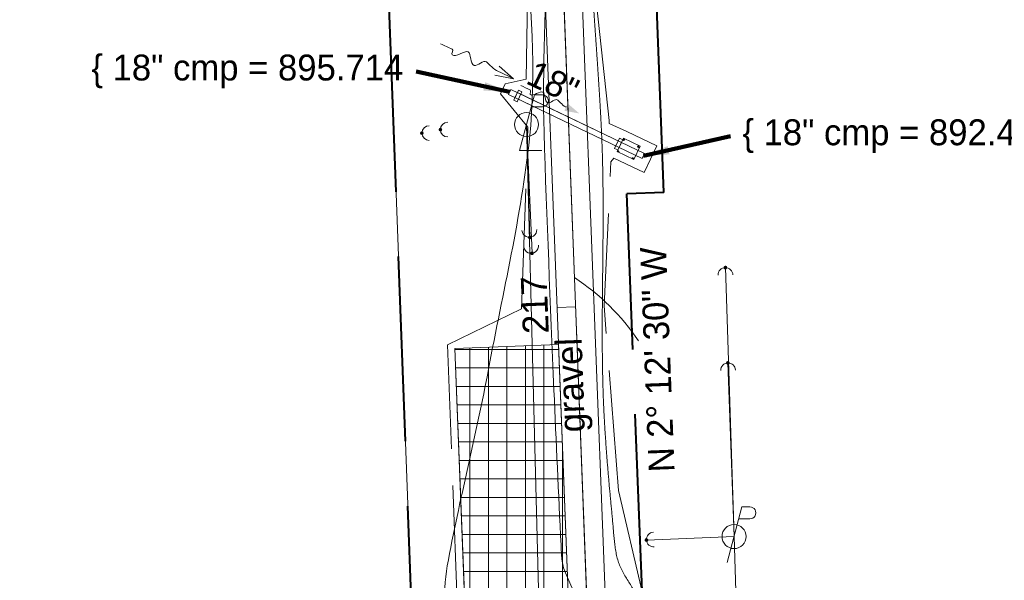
# Model space of a CAD drawing. Header units: feet. Extents: x 2433273 to 2447442, y 555003 to 575201.
# Tile 183 of 226: x 2435633 to 2435899, y 569938 to 570089. Entities that reach past the tile are written whole.
import ezdxf
from ezdxf.enums import TextEntityAlignment as Align

# ---------------------------------------------------------------- set-up
doc = ezdxf.new("R2010")
doc.units = ezdxf.units.FT
doc.header["$LTSCALE"] = 50
doc.header["$MEASUREMENT"] = 0
for name, pattern in [('cl50', [100, 7.5, -7.5, 70, -7.5, 7.5]), ('constlimit', [0.85, 0.65, -0.1, -0.1]), ('DGN Style 5', [338.965471, 145.270916, -193.694555]), ('esmtshpr', [5.35, 1, -0.175, -0.175, 4]), ('treert', [0.3, -0.15, -0.15])]:
    doc.linetypes.add(name, pattern=pattern)
for name, color, linetype, lineweight in [('DR_P_Erosion_Control', 7, 'Continuous', 13), ('DR_P_Flow_Arrow', 151, 'Continuous', 13), ('DR_P_Headwall', 120, 'Continuous', 13), ('DR_P_Storm_Sewer', 151, 'Continuous', 13), ('DR_P_Text', 7, 'Continuous', 13), ('DR_X_Flow_Arrow', 151, 'Continuous', 0), ('DR_X_Storm_Sewer', 151, 'DGN Style 5', 0), ('DV_X_Property_Line', 7, 'Continuous', 0), ('GE_P_CL_50', 7, 'cl50', 13), ('PV_P_Bikeway', 193, 'Continuous', 13), ('PV_X_Driveway', 7, 'DGN Style 5', 0), ('RW_P_Const_Limits', 120, 'constlimit', 0), ('RW_P_Esmt_SH', 193, 'esmtshpr', 40), ('SV_X_Text', 7, 'Continuous', 0), ('UT_X_Electric_Cells', 1, 'Continuous', 0), ('UT_X_Misc_Cells', 7, 'Continuous', 0), ('UT_X_Overhead_Electric', 1, 'Continuous', 0), ('VG_P_Cells', 3, 'Continuous', 13), ('VG_X_Tree_Line_Rt', 3, 'treert', 0)]:
    doc.layers.add(name, color=color, linetype=linetype, lineweight=lineweight)
doc.layers.add('GK_Visualization', color=30, linetype='Continuous', lineweight=13, plot=False)
doc.styles.add('Slanted-Normal LS 0.50', font='font31.shx', dxfattribs={"height": 0.14})
doc.styles.add('Slanted-Normal LS 0.50_0', font='font31.shx')
doc.styles.add('Style-font31', font='font31.shx')
doc.dimstyles.new('Dec-0  Slanted', dxfattribs={"dimscale": 50, "dimtxt": 0.14, "dimasz": 0.14, "dimexe": 0.07, "dimexo": 0.07, "dimgap": 0.07, "dimtad": 1, "dimdec": 0, "dimzin": 3, "dimdsep": 46, "dimtxsty": 'Slanted-Normal LS 0.50_0', "dimcen": 0.09, "dimclrd": 97, "dimclre": 97, "dimclrt": 7, "dimadec": 0, "dimazin": 3, "dimtfac": 1, "dimtdec": 0, "dimtofl": 0, "dimtmove": 1, "dimatfit": 1, "dimfxl": 1, "dimtzin": 3, "dimlwd": 0, "dimlwe": 0, "dimarcsym": 0})

# ---------------------------------------------------------------- blocks, each defined once
blk = doc.blocks.new('DFL-X_29')
at = {"layer": 'DR_X_Flow_Arrow', "color": 151, "linetype": 'Continuous', "lineweight": 0, "flags": 128}
blk.add_lwpolyline([(-0.08, -0.0214), (0, 0), (-0.08, 0.0215)], dxfattribs=at)
at = {"layer": 'DR_X_Flow_Arrow', "color": 151, "linetype": 'Continuous', "lineweight": 0}
blk.add_open_spline([(0, 0), (-0.0277, 0.0001), (-0.0554, 0.0002), (-0.0831, 0.0003), (-0.0943, 0.0003), (-0.1052, 0.005), (-0.116, 0.0078), (-0.1231, 0.0095), (-0.1299, 0.0131), (-0.1368, 0.015), (-0.1545, 0.0198), (-0.1635, -0.0202), (-0.1792, -0.0217), (-0.1971, -0.0235), (-0.2126, 0.0182), (-0.2277, 0.0195), (-0.2443, 0.0209), (-0.2652, -0.0281), (-0.2838, -0.0217), (-0.2904, -0.0195), (-0.2867, 0.0007), (-0.2951, 0.0006), (-0.3134, 0.0004), (-0.3317, 0.0002), (-0.35, 0)], degree=3, knots=[0, 0, 0, 0, 0.203531, 0.203531, 0.203531, 0.286234, 0.286234, 0.286234, 0.340272, 0.340272, 0.340272, 0.477755, 0.477755, 0.477755, 0.633727, 0.633727, 0.633727, 0.804111, 0.804111, 0.804111, 0.865463, 0.865463, 0.865463, 1, 1, 1, 1], dxfattribs=at)
blk = doc.blocks.new('PLP_3')
at = {"layer": 'UT_X_Misc_Cells', "color": 1, "linetype": 'Continuous', "lineweight": 0}
for p, q in [((0.0428, 0.16), (0.0853, 0.16)), ((0.0258, 0.0962), (0.0853, 0.0962))]:
    blk.add_line(p, q, dxfattribs=at)
at = {"layer": 'UT_X_Misc_Cells', "color": 1, "linetype": 'Continuous', "lineweight": 0, "flags": 128}
blk.add_lwpolyline([(0.0428, 0.16), (-0.0375, -0.14), (0.0825, -0.14)], dxfattribs=at)
at = {"layer": 'UT_X_Misc_Cells', "color": 1, "linetype": 'Continuous', "lineweight": 0}
blk.add_circle((0, 0), 0.065, dxfattribs=at)
at = {"layer": 'UT_X_Misc_Cells', "color": 1, "linetype": 'Continuous', "lineweight": 0, "extrusion": (0, 0, -1)}
blk.add_arc((-0.086, 0.1281), 0.0319, 88.8767, 271.1233, dxfattribs=at)
blk = doc.blocks.new('DM_40')
at = {"layer": 'UT_X_Misc_Cells', "linetype": 'Continuous', "lineweight": 0}
h = blk.add_hatch(color=2, dxfattribs=at)
edge = h.paths.add_edge_path()
edge.add_arc((0, 0), 0.01, 0, 360)
at = {"layer": 'UT_X_Misc_Cells', "color": 2, "linetype": 'Continuous', "lineweight": 0}
blk.add_arc((0.04, 0), 0.04, 90, 270, dxfattribs=at)
blk = doc.blocks.new('DM_41')
at = {"layer": 'UT_X_Misc_Cells', "linetype": 'Continuous', "lineweight": 0}
h = blk.add_hatch(color=2, dxfattribs=at)
edge = h.paths.add_edge_path()
edge.add_arc((0, 0), 0.01, 0, 360)
at = {"layer": 'UT_X_Misc_Cells', "color": 2, "linetype": 'Continuous', "lineweight": 0}
blk.add_arc((0.04, 0), 0.04, 90, 270, dxfattribs=at)
blk = doc.blocks.new('DM_42')
at = {"layer": 'UT_X_Misc_Cells', "linetype": 'Continuous', "lineweight": 0}
h = blk.add_hatch(color=2, dxfattribs=at)
edge = h.paths.add_edge_path()
edge.add_arc((0, 0), 0.01, 0, 360)
at = {"layer": 'UT_X_Misc_Cells', "color": 2, "linetype": 'Continuous', "lineweight": 0}
blk.add_arc((0.04, 0), 0.04, 90, 270, dxfattribs=at)
blk = doc.blocks.new('PP_29')
at = {"layer": 'UT_X_Electric_Cells', "color": 1, "linetype": 'Continuous', "lineweight": 0}
for p, q in [((0.0428, 0.16), (-0.0375, -0.14)), ((0.0428, 0.16), (0.0853, 0.16)), ((0.0258, 0.0963), (0.0853, 0.0963))]:
    blk.add_line(p, q, dxfattribs=at)
blk.add_circle((0, 0), 0.065, dxfattribs=at)
at = {"layer": 'UT_X_Electric_Cells', "color": 1, "linetype": 'Continuous', "lineweight": 0, "extrusion": (0, 0, -1)}
blk.add_arc((-0.086, 0.1281), 0.0319, 88.8767, 271.1233, dxfattribs=at)
blk = doc.blocks.new('DM_43')
at = {"layer": 'UT_X_Misc_Cells', "linetype": 'Continuous', "lineweight": 0}
h = blk.add_hatch(color=2, dxfattribs=at)
edge = h.paths.add_edge_path()
edge.add_arc((0, 0), 0.01, 0, 360)
at = {"layer": 'UT_X_Misc_Cells', "color": 2, "linetype": 'Continuous', "lineweight": 0}
blk.add_arc((0.04, 0), 0.04, 90, 270, dxfattribs=at)
blk = doc.blocks.new('DM_44')
at = {"layer": 'UT_X_Misc_Cells', "linetype": 'Continuous', "lineweight": 0}
h = blk.add_hatch(color=2, dxfattribs=at)
edge = h.paths.add_edge_path()
edge.add_arc((0, 0), 0.01, 0, 360)
at = {"layer": 'UT_X_Misc_Cells', "color": 2, "linetype": 'Continuous', "lineweight": 0}
blk.add_arc((0.04, 0), 0.04, 90, 270, dxfattribs=at)
blk = doc.blocks.new('DM_57')
at = {"layer": 'UT_X_Misc_Cells', "linetype": 'Continuous', "lineweight": 0}
h = blk.add_hatch(color=2, dxfattribs=at)
edge = h.paths.add_edge_path()
edge.add_arc((0, 0), 0.01, 0, 360)
at = {"layer": 'UT_X_Misc_Cells', "color": 2, "linetype": 'Continuous', "lineweight": 0}
blk.add_arc((0.04, 0), 0.04, 90, 270, dxfattribs=at)
blk = doc.blocks.new('DM_58')
at = {"layer": 'UT_X_Misc_Cells', "linetype": 'Continuous', "lineweight": 0}
h = blk.add_hatch(color=2, dxfattribs=at)
edge = h.paths.add_edge_path()
edge.add_arc((0, 0), 0.01, 0, 360)
at = {"layer": 'UT_X_Misc_Cells', "color": 2, "linetype": 'Continuous', "lineweight": 0}
blk.add_arc((0.04, 0), 0.04, 90, 270, dxfattribs=at)
blk = doc.blocks.new('DFL-P_11')
at = {"layer": 'DR_P_Flow_Arrow', "color": 151, "linetype": 'Continuous', "lineweight": 13}
blk.add_open_spline([(-0.0799, 0.0003), (-0.081, 0.0002), (-0.082, 0.0002), (-0.0831, 0.0003), (-0.0943, 0.0003), (-0.1052, 0.005), (-0.116, 0.0078), (-0.1231, 0.0095), (-0.1299, 0.0131), (-0.1368, 0.015), (-0.1545, 0.0198), (-0.1635, -0.0202), (-0.1792, -0.0217), (-0.1971, -0.0235), (-0.2126, 0.0182), (-0.2277, 0.0195), (-0.2443, 0.0209), (-0.2652, -0.0281), (-0.2838, -0.0217), (-0.2904, -0.0195), (-0.2867, 0.0007), (-0.2951, 0.0006), (-0.3134, 0.0004), (-0.3317, 0.0002), (-0.35, 0)], degree=3, knots=[0, 0, 0, 0, 0.009646, 0.009646, 0.009646, 0.112481, 0.112481, 0.112481, 0.179673, 0.179673, 0.179673, 0.350625, 0.350625, 0.350625, 0.544565, 0.544565, 0.544565, 0.756426, 0.756426, 0.756426, 0.832712, 0.832712, 0.832712, 1, 1, 1, 1], dxfattribs=at)
at = {"layer": 'DR_P_Flow_Arrow', "color": 151, "linetype": 'Continuous', "lineweight": 0}
blk.add_solid([(-0.08, 0.0215), (0, 0), (-0.08, -0.0214)], dxfattribs=at)
blk = doc.blocks.new('RCP')
at = {"layer": 'DR_P_Erosion_Control'}
for points, knots in [([(0.02, 0.09), (0.03, 0.1), (0.05, 0.11), (0.07, 0.11), (0.07, 0.12), (0.08, 0.1), (0.08, 0.09), (0.08, 0.08), (0.07, 0.07), (0.06, 0.06), (0.05, 0.05), (0.02, 0.04), (0.02, 0.05), (0.01, 0.06), (0.01, 0.07), (0.01, 0.08), (0.01, 0.08), (0.01, 0.08), (0.01, 0.09), (0.02, 0.09), (0.02, 0.09), (0.02, 0.09)], [0, 0, 0, 0, 0.258176, 0.258176, 0.258176, 0.385117, 0.385117, 0.385117, 0.555016, 0.555016, 0.555016, 0.785627, 0.785627, 0.785627, 0.908123, 0.908123, 0.908123, 0.969027, 0.969027, 0.969027, 1, 1, 1, 1]), ([(0.05, 0.33), (0.06, 0.33), (0.06, 0.34), (0.07, 0.34), (0.08, 0.35), (0.09, 0.35), (0.1, 0.35), (0.11, 0.35), (0.12, 0.35), (0.12, 0.34), (0.13, 0.33), (0.13, 0.33), (0.13, 0.32), (0.12, 0.31), (0.12, 0.3), (0.11, 0.29), (0.1, 0.28), (0.09, 0.28), (0.08, 0.28), (0.07, 0.28), (0.05, 0.27), (0.04, 0.28), (0.04, 0.29), (0.03, 0.29), (0.03, 0.3), (0.03, 0.31), (0.04, 0.32), (0.04, 0.32), (0.04, 0.32), (0.04, 0.33), (0.05, 0.33)], [0, 0, 0, 0, 0.107172, 0.107172, 0.107172, 0.224609, 0.224609, 0.224609, 0.311187, 0.311187, 0.311187, 0.390245, 0.390245, 0.390245, 0.521508, 0.521508, 0.521508, 0.650159, 0.650159, 0.650159, 0.785017, 0.785017, 0.785017, 0.874079, 0.874079, 0.874079, 0.953282, 0.953282, 0.953282, 1, 1, 1, 1]), ([(0.16, 0.26), (0.17, 0.26), (0.19, 0.27), (0.2, 0.27), (0.22, 0.27), (0.22, 0.25), (0.23, 0.23), (0.23, 0.22), (0.23, 0.2), (0.22, 0.19), (0.2, 0.18), (0.19, 0.17), (0.17, 0.17), (0.16, 0.16), (0.14, 0.16), (0.13, 0.17), (0.12, 0.17), (0.11, 0.18), (0.11, 0.18), (0.1, 0.2), (0.1, 0.22), (0.11, 0.23), (0.11, 0.24), (0.12, 0.24), (0.13, 0.25), (0.13, 0.25), (0.14, 0.26), (0.15, 0.26), (0.15, 0.26), (0.15, 0.26), (0.16, 0.26)], [0, 0, 0, 0, 0.126661, 0.126661, 0.126661, 0.253188, 0.253188, 0.253188, 0.368171, 0.368171, 0.368171, 0.509113, 0.509113, 0.509113, 0.63015, 0.63015, 0.63015, 0.70369, 0.70369, 0.70369, 0.826515, 0.826515, 0.826515, 0.907901, 0.907901, 0.907901, 0.976801, 0.976801, 0.976801, 1, 1, 1, 1]), ([(0.16, 0.11), (0.17, 0.11), (0.18, 0.11), (0.19, 0.12), (0.21, 0.12), (0.23, 0.12), (0.25, 0.1), (0.26, 0.09), (0.26, 0.07), (0.26, 0.06), (0.25, 0.05), (0.24, 0.03), (0.23, 0.02), (0.21, 0), (0.18, 0), (0.16, 0.01), (0.15, 0.02), (0.13, 0.03), (0.13, 0.05), (0.12, 0.06), (0.13, 0.07), (0.14, 0.08), (0.14, 0.09), (0.14, 0.09), (0.15, 0.1), (0.15, 0.1), (0.15, 0.1), (0.16, 0.11)], [0, 0, 0, 0, 0.098896, 0.098896, 0.098896, 0.24332, 0.24332, 0.24332, 0.355319, 0.355319, 0.355319, 0.496743, 0.496743, 0.496743, 0.673566, 0.673566, 0.673566, 0.816859, 0.816859, 0.816859, 0.906168, 0.906168, 0.906168, 0.969895, 0.969895, 0.969895, 1, 1, 1, 1]), ([(0.29, 0.35), (0.3, 0.35), (0.31, 0.36), (0.32, 0.36), (0.34, 0.36), (0.34, 0.33), (0.34, 0.32), (0.33, 0.31), (0.32, 0.3), (0.31, 0.3), (0.3, 0.29), (0.28, 0.29), (0.27, 0.3), (0.27, 0.31), (0.27, 0.32), (0.27, 0.33), (0.27, 0.33), (0.28, 0.34), (0.28, 0.34), (0.28, 0.35), (0.28, 0.35), (0.29, 0.35)], [0, 0, 0, 0, 0.188286, 0.188286, 0.188286, 0.356428, 0.356428, 0.356428, 0.541746, 0.541746, 0.541746, 0.732506, 0.732506, 0.732506, 0.852511, 0.852511, 0.852511, 0.937171, 0.937171, 0.937171, 1, 1, 1, 1]), ([(0.31, 0.2), (0.32, 0.21), (0.33, 0.21), (0.34, 0.22), (0.35, 0.22), (0.36, 0.2), (0.36, 0.18), (0.37, 0.17), (0.36, 0.16), (0.35, 0.14), (0.34, 0.13), (0.33, 0.13), (0.32, 0.12), (0.31, 0.12), (0.3, 0.12), (0.29, 0.13), (0.28, 0.14), (0.27, 0.15), (0.27, 0.16), (0.28, 0.17), (0.28, 0.19), (0.29, 0.19), (0.29, 0.2), (0.3, 0.2), (0.31, 0.2)], [0, 0, 0, 0, 0.135762, 0.135762, 0.135762, 0.276579, 0.276579, 0.276579, 0.425633, 0.425633, 0.425633, 0.565886, 0.565886, 0.565886, 0.678149, 0.678149, 0.678149, 0.814077, 0.814077, 0.814077, 0.922173, 0.922173, 0.922173, 1, 1, 1, 1])]:
    blk.add_open_spline(points, degree=3, knots=knots, dxfattribs=at)

msp = doc.modelspace()

# ---------------------------------------------------------------- hatches: boundary and pattern name
at = {"layer": 'VG_P_Cells', "lineweight": 0}
h = msp.add_hatch(dxfattribs=at)
h.set_pattern_fill('ANSI37', color=256, scale=40, angle=45, style=0)
h.paths.add_polyline_path([(2435778.93, 570001.32), (2435750.95, 570000.24), (2435758.74, 569798.39), (2435786.72, 569799.47)])

# ---------------------------------------------------------------- linework, layer by layer
at = {"layer": 'DR_P_Erosion_Control', "linetype": 'Continuous'}
for p, q in [((2435796.5, 570057.07), (2435794.77, 570053.46)), ((2435796.5, 570057.07), (2435801.01, 570054.91)), ((2435799.28, 570051.3), (2435801.01, 570054.91)), ((2435794.77, 570053.46), (2435799.28, 570051.3))]:
    msp.add_line(p, q, dxfattribs=at)
at = {"layer": 'DR_P_Headwall', "linetype": 'Continuous'}
for p, q in [((2435766.85, 570067.38), (2435768.14, 570070.08)), ((2435769.05, 570069.65), (2435767.75, 570066.94)), ((2435768.14, 570070.08), (2435769.05, 570069.65)), ((2435767.75, 570066.94), (2435766.85, 570067.38)), ((2435794.09, 570054.34), (2435795.38, 570057.05)), ((2435796.28, 570056.62), (2435794.99, 570053.91)), ((2435795.38, 570057.05), (2435796.28, 570056.62)), ((2435794.99, 570053.91), (2435794.09, 570054.34))]:
    msp.add_line(p, q, dxfattribs=at)
at = {"layer": 'DR_P_Storm_Sewer', "linetype": 'Continuous'}
for p, q in [((2435767.17, 570068.05), (2435767.82, 570069.41)), ((2435767.17, 570068.05), (2435795.31, 570054.59)), ((2435767.82, 570069.41), (2435795.96, 570055.94)), ((2435795.96, 570055.94), (2435795.31, 570054.59))]:
    msp.add_line(p, q, dxfattribs=at)
at = {"layer": 'DR_X_Storm_Sewer'}
for p, q in [((2435766.05, 570070.25), (2435765.41, 570068.9)), ((2435766.05, 570070.25), (2435802.17, 570052.97)), ((2435765.41, 570068.9), (2435801.52, 570051.62)), ((2435802.17, 570052.97), (2435801.52, 570051.62))]:
    msp.add_line(p, q, dxfattribs=at)
at = {"layer": 'DV_X_Property_Line'}
msp.add_line((2435721.91, 570390.23), (2435744.38, 569795.27), dxfattribs=at)
at = {"layer": 'GE_P_CL_50'}
msp.add_line((2435791.57, 569803.41), (2435768.12, 570411.36), dxfattribs=at)
at = {"layer": 'GE_P_CL_50', "linetype": 'Continuous'}
msp.add_line((2435783.54, 570011.5), (2435778.55, 570011.31), dxfattribs=at)
at = {"layer": 'GE_P_CL_50', "linetype": 'Continuous', "extrusion": (0, 0, -1)}
msp.add_arc((-2435748.74, 569967.13), 62.65, 123.4094, 145.7842, dxfattribs=at)
at = {"layer": 'GK_Visualization', "color": 1, "flags": 128}
msp.add_lwpolyline([(2435795.48, 569701.9), (2435768.12, 570411.36), (2436047.38, 570421.8), (2436357.81, 570392.03)], dxfattribs=at)
msp.add_lwpolyline([(2435795.48, 569701.9), (2435768.12, 570411.36), (2436047.38, 570421.8), (2436357.81, 570392.03)], dxfattribs=at)
at = {"layer": 'PV_P_Bikeway'}
for p, q in [((2435786.26, 569811.29), (2435763.68, 570396.75)), ((2435796.24, 569812.01), (2435773.68, 570397.14))]:
    msp.add_line(p, q, dxfattribs=at)
at = {"layer": 'PV_X_Driveway'}
msp.add_open_spline([(2435758.18, 570384.82), (2435761.03, 570373.49), (2435763.87, 570362.16), (2435766.71, 570350.83), (2435770.89, 570334.19), (2435768.8, 570316.57), (2435769.9, 570299.44), (2435771.17, 570279.46), (2435772.57, 570259.5), (2435773.78, 570239.51), (2435774.63, 570225.51), (2435772.68, 570211.48), (2435772.88, 570197.46), (2435773.28, 570168.67), (2435775.28, 570139.89), (2435775.55, 570111.1), (2435775.72, 570093.6), (2435774.46, 570076.08), (2435775.01, 570058.58), (2435775.74, 570035.39), (2435776.75, 570012.21), (2435777.7, 569989.03), (2435778.27, 569975.07), (2435778.93, 569961.11), (2435779.61, 569947.15), (2435779.74, 569944.62), (2435779.76, 569941.94), (2435780.8, 569939.62), (2435788.66, 569922.03), (2435796.51, 569904.44), (2435804.37, 569886.85), (2435810.6, 569881.11), (2435816.83, 569875.37), (2435823.06, 569869.64), (2435823.94, 569865.64), (2435824.82, 569861.64), (2435825.7, 569857.64), (2435831.38, 569857.7), (2435837.05, 569857.75), (2435842.72, 569857.8), (2435845.13, 569861.73), (2435847.53, 569865.66), (2435849.94, 569869.58), (2435855.13, 569871.31), (2435860.32, 569873.04), (2435865.51, 569874.78)], degree=3, knots=[0, 0, 0, 0, 0.03473, 0.03473, 0.03473, 0.08576, 0.08576, 0.08576, 0.145282, 0.145282, 0.145282, 0.186959, 0.186959, 0.186959, 0.272591, 0.272591, 0.272591, 0.324642, 0.324642, 0.324642, 0.393621, 0.393621, 0.393621, 0.435167, 0.435167, 0.435167, 0.442721, 0.442721, 0.442721, 0.5, 0.5, 0.5, 0.6, 0.6, 0.6, 0.7, 0.7, 0.7, 0.8, 0.8, 0.8, 0.9, 0.9, 0.9, 1, 1, 1, 1], dxfattribs=at)
msp.add_rational_spline([(2435782.61, 570385.56), (2435781.48, 570379.92), (2435780.36, 570374.28), (2435779.24, 570368.64), (2435778.17, 570363.25), (2435779.49, 570357.65), (2435779.69, 570352.16), (2435780.32, 570334.18), (2435781.07, 570316.2), (2435781.63, 570298.22), (2435782.24, 570279.04), (2435781.96, 570259.83), (2435782.61, 570240.65), (2435783.09, 570226.42), (2435784.01, 570212.2), (2435784.57, 570197.97), (2435785.68, 570169.39), (2435786.25, 570140.79), (2435787.33, 570112.22), (2435788.02, 570094.02), (2435789.79, 570075.87), (2435790.59, 570057.68), (2435791.56, 570035.5), (2435790.33, 570013.26), (2435790.9, 569991.06), (2435791.25, 569977.08), (2435792.61, 569963.17), (2435793.96, 569949.24), (2435794.21, 569946.6), (2435794.22, 569943.76), (2435795.53, 569941.47), (2435802.27, 569929.6), (2435809.01, 569917.74), (2435815.75, 569905.88), (2435828.56, 569891.48), (2435847.2, 569886.59), (2435865.43, 569892.84)], [1, 1, 1, 1, 1, 1, 1, 1, 1, 1, 1, 1, 1, 1, 1, 1, 1, 1, 1, 1, 1, 1, 1, 1, 1, 1, 1, 1, 1, 1, 1, 1, 1, 1, 0.888443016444, 0.888443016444, 1], degree=3, knots=[0, 0, 0, 0, 0.017755, 0.017755, 0.017755, 0.034719, 0.034719, 0.034719, 0.090258, 0.090258, 0.090258, 0.149514, 0.149514, 0.149514, 0.193484, 0.193484, 0.193484, 0.281777, 0.281777, 0.281777, 0.338001, 0.338001, 0.338001, 0.406564, 0.406564, 0.406564, 0.449716, 0.449716, 0.449716, 0.457872, 0.457872, 0.457872, 0.5, 0.5, 0.5, 1, 1, 1, 1], dxfattribs=at)
at = {"layer": 'RW_P_Const_Limits'}
for p, q in [((2435764.54, 570071.81), (2435770.16, 570073.04)), ((2435763.24, 570069.1), (2435764.54, 570071.81)), ((2435763.24, 570069.1), (2435770.66, 570060.1)), ((2435797.36, 570058.87), (2435792.64, 570061.07)), ((2435797.36, 570058.87), (2435805.48, 570054.99)), ((2435802.03, 570047.77), (2435805.48, 570054.99)), ((2435793.91, 570051.66), (2435793.04, 570050.68)), ((2435793.91, 570051.66), (2435802.03, 570047.77)), ((2435748.91, 570001.29), (2435768.89, 570010.94)), ((2435756.55, 569803.31), (2435748.91, 570001.29)), ((2435795.11, 569961.91), (2435801.52, 569934.51))]:
    msp.add_line(p, q, dxfattribs=at)
at = {"layer": 'RW_P_Const_Limits', "flags": 128}
for points in [[(2435770.16, 570073.04), (2435770.86, 570111.11), (2435767.4, 570160.99), (2435764.84, 570210.95), (2435762.92, 570260.92), (2435760.66, 570310.87), (2435757.8, 570400.53)], [(2435792.64, 570061.07), (2435792.61, 570061.89), (2435787.18, 570111.72), (2435792.75, 570161.97), (2435786.83, 570211.78), (2435786.9, 570261.82), (2435782.98, 570311.7), (2435779.52, 570401.37)], [(2435768.89, 570010.94), (2435768.89, 570010.94), (2435770.66, 570060.1)], [(2435795.11, 569961.91), (2435795.11, 569961.91), (2435791.26, 570011.8), (2435793.04, 570050.68)]]:
    msp.add_lwpolyline(points, dxfattribs=at)
at = {"layer": 'RW_P_Esmt_SH'}
for p, q in [((2435807.37, 570042.44), (2435801.36, 570198.17)), ((2435807.37, 570042.44), (2435797.38, 570042.06)), ((2435806.8, 569797.61), (2435797.38, 570042.06))]:
    msp.add_line(p, q, dxfattribs=at)
at = {"layer": 'RW_P_Esmt_SH', "flags": 128}
msp.add_lwpolyline([(2435766.83, 569796.11), (2435744.38, 569795.27), (2435721.91, 570390.23)], dxfattribs=at)
at = {"layer": 'UT_X_Misc_Cells'}
for p, q in [((2435770.29, 570060.77), (2435771.2, 570030.28)), ((2435771.77, 570025.99), (2435770.29, 570060.77)), ((2435824, 570022.12), (2435826.34, 569949.44)), ((2435824.68, 569996.36), (2435826.34, 569949.44)), ((2435802.68, 569948.5), (2435826.34, 569949.44))]:
    msp.add_line(p, q, dxfattribs=at)
at = {"layer": 'UT_X_Overhead_Electric'}
for p, q in [((2435779.89, 569692.84), (2435770.29, 570060.77)), ((2435835.9, 569651.48), (2435826.34, 569949.44))]:
    msp.add_line(p, q, dxfattribs=at)
at = {"layer": 'VG_P_Cells'}
for p, q in [((2435750.95, 570000.24), (2435778.93, 570001.32)), ((2435786.72, 569799.47), (2435778.93, 570001.32)), ((2435758.74, 569798.39), (2435750.95, 570000.24))]:
    msp.add_line(p, q, dxfattribs=at)
at = {"layer": 'VG_P_Cells', "lineweight": 0, "flags": 128}
msp.add_lwpolyline([(2435778.93, 570001.32), (2435750.95, 570000.24), (2435758.74, 569798.39), (2435786.72, 569799.47), (2435778.93, 570001.32)], close=True, dxfattribs=at)
at = {"layer": 'VG_X_Tree_Line_Rt'}
msp.add_open_spline([(2435726.7, 569693.07), (2435732.96, 569691.24), (2435739.22, 569689.41), (2435745.49, 569687.57), (2435755.46, 569684.65), (2435765.87, 569691.98), (2435776.07, 569693.65), (2435782.13, 569694.65), (2435788.46, 569694.54), (2435794.51, 569695.5), (2435799.68, 569696.32), (2435795.71, 569708.52), (2435798.48, 569710.84), (2435801.78, 569713.6), (2435815.64, 569696.52), (2435815.56, 569702.72), (2435815.41, 569714.28), (2435811.53, 569725.94), (2435810.93, 569737.68), (2435810.05, 569754.58), (2435809.55, 569771.47), (2435808.55, 569788.36), (2435807.93, 569798.74), (2435806.68, 569809.08), (2435805.18, 569819.37), (2435803.67, 569829.7), (2435794.22, 569837.77), (2435791.14, 569847.37), (2435789.42, 569852.74), (2435794.23, 569859.53), (2435792.23, 569864.88), (2435787.27, 569878.13), (2435766.55, 569880.63), (2435760.52, 569894.58), (2435753.79, 569910.11), (2435745.98, 569925.75), (2435748.87, 569941.53), (2435752.12, 569959.25), (2435756.69, 569976.94), (2435760.02, 569994.7), (2435763.9, 570015.4), (2435768.86, 570036.02), (2435771.1, 570057.04), (2435773.05, 570075.34), (2435771.27, 570093.83), (2435770.29, 570112.17), (2435769.05, 570135.25), (2435766.12, 570158.28), (2435765.6, 570181.41), (2435765.18, 570199.95), (2435766.08, 570218.51), (2435765.68, 570237.05), (2435765.22, 570258.55), (2435764.52, 570280.04), (2435763.97, 570301.53), (2435763.6, 570315.62), (2435765.12, 570329.75), (2435763.51, 570343.83), (2435762.85, 570349.63), (2435756.75, 570353.37), (2435753.69, 570358.21), (2435749.91, 570364.18), (2435750.2, 570376.35), (2435743.06, 570376.89), (2435738.8, 570377.21), (2435734.54, 570377.53), (2435730.28, 570377.85)], degree=3, knots=[0, 0, 0, 0, 0.023925, 0.023925, 0.023925, 0.062035, 0.062035, 0.062035, 0.084684, 0.084684, 0.084684, 0.104038, 0.104038, 0.104038, 0.12715, 0.12715, 0.12715, 0.170257, 0.170257, 0.170257, 0.232256, 0.232256, 0.232256, 0.270376, 0.270376, 0.270376, 0.308646, 0.308646, 0.308646, 0.330096, 0.330096, 0.330096, 0.383188, 0.383188, 0.383188, 0.442308, 0.442308, 0.442308, 0.508697, 0.508697, 0.508697, 0.586071, 0.586071, 0.586071, 0.653456, 0.653456, 0.653456, 0.738263, 0.738263, 0.738263, 0.806269, 0.806269, 0.806269, 0.885094, 0.885094, 0.885094, 0.936789, 0.936789, 0.936789, 0.958076, 0.958076, 0.958076, 0.984344, 0.984344, 0.984344, 1, 1, 1, 1], dxfattribs=at)

# ---------------------------------------------------------------- block references
at = {"layer": 'DR_P_Erosion_Control', "rotation": 90}
for p in [(2435796.74, 570056.44), (2435795.24, 570053.32), (2435800.66, 570054.57), (2435799.17, 570051.44)]:
    msp.add_blockref('RCP', p, dxfattribs=at)
at = {"layer": 'DR_P_Flow_Arrow', "color": 151, "linetype": 'Continuous', "lineweight": 0, "xscale": 50.00000000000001, "yscale": 50.00000000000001, "zscale": 50.00000000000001, "rotation": 334.431160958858}
msp.add_blockref('DFL-P_11', (2435784.56, 570063.75), dxfattribs=at)
at = {"layer": 'DR_X_Flow_Arrow', "color": 151, "linetype": 'Continuous', "lineweight": 0, "xscale": 62.49999999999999, "yscale": 62.49999999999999, "zscale": 62.49999999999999, "rotation": 334.4311609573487}
msp.add_blockref('DFL-X_29', (2435766.81, 570073.15), dxfattribs=at)
at = {"layer": 'UT_X_Electric_Cells', "color": 1, "linetype": 'Continuous', "lineweight": 0, "xscale": 50, "yscale": 50, "zscale": 50}
msp.add_blockref('PP_29', (2435826.34, 569949.44), dxfattribs=at)
at = {"layer": 'UT_X_Misc_Cells', "color": 1, "linetype": 'Continuous', "lineweight": 0, "xscale": 50, "yscale": 50, "zscale": 50}
msp.add_blockref('PLP_3', (2435770.29, 570060.77), dxfattribs=at)
at = {"layer": 'UT_X_Misc_Cells', "color": 2, "linetype": 'Continuous', "lineweight": 0, "xscale": 50, "yscale": 50, "zscale": 50}
for name, p in [('DM_58', (2435742.01, 570058.46)), ('DM_57', (2435747.02, 570059.41))]:
    msp.add_blockref(name, p, dxfattribs=at)
at = {"layer": 'UT_X_Misc_Cells', "color": 2, "linetype": 'Continuous', "lineweight": 0}
for name, p, xscale, yscale, zscale, rotation in [('DM_40', (2435771.2, 570030.28), 50.00000000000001, 50.00000000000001, 50.00000000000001, 94.25327542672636), ('DM_41', (2435771.77, 570025.99), 50.00000000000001, 50.00000000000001, 50.00000000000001, 96.64292458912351), ('DM_44', (2435824, 570022.12), 49.99999999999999, 49.99999999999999, 49.99999999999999, 270.6008226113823), ('DM_43', (2435824.68, 569996.36), 50.00000000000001, 50.00000000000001, 50.00000000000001, 271.5414986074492), ('DM_42', (2435802.68, 569948.5), 50.00000000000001, 50.00000000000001, 50.00000000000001, 3.638843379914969)]:
    msp.add_blockref(name, p, dxfattribs=dict(at, xscale=xscale, yscale=yscale, zscale=zscale, rotation=rotation))

# ---------------------------------------------------------------- texts
at = {"layer": 'DR_P_Text', "style": 'Slanted-Normal LS 0.50'}
msp.add_text('18"', height=7, rotation=334.4312, dxfattribs=at).set_placement((2435772.8, 570078.35), align=Align.TOP_LEFT)
at = {"layer": 'GE_P_CL_50', "linetype": 'Continuous', "style": 'Style-font31'}
msp.add_text('N 2%%d 12\' 30" W', height=7, rotation=92.2084, dxfattribs=at).set_placement((2435802.13, 569997.09), align=Align.TOP_CENTER)
msp.add_text('217', height=7, rotation=92.2084, dxfattribs=at).set_placement((2435776.01, 570012.15), align=Align.CENTER)
at = {"layer": 'SV_X_Text', "style": 'Slanted-Normal LS 0.50'}
msp.add_text('gravel', height=7, rotation=92.0696, dxfattribs=at).set_placement((2435786.08, 569977.73))
at = {"layer": 'SV_X_Text', "char_height": 7, "line_spacing_factor": 0.606, "style": 'Slanted-Normal LS 0.50'}
for s, insert, attachment_point in [('\\{ 18" cmp = 895.714', (2435736.99, 570075.12), 6), ('\\{ 18" cmp = 892.445', (2435828.58, 570057.62), 4)]:
    msp.add_mtext(s, dxfattribs=dict(at, insert=insert, attachment_point=attachment_point))

# ---------------------------------------------------------------- leaders
at = {"layer": 'SV_X_Text', "color": 97, "linetype": 'Continuous', "lineweight": 0, "annotation_type": 0, "has_hookline": 1}
for points, hookline_direction, text_width in [([(2435765.73, 570069.57), (2435740.49, 570075.12)], 1, 103.61), ([(2435801.85, 570052.29), (2435825.35, 570057.62)], 0, 106.67)]:
    msp.add_leader(points, dimstyle='Dec-0  Slanted', override={"dimtad": 0, "dimclrd": 0, "dimlwd": 65534}, dxfattribs=dict(at, hookline_direction=hookline_direction, text_width=text_width))

doc.saveas('drawing.dxf')
